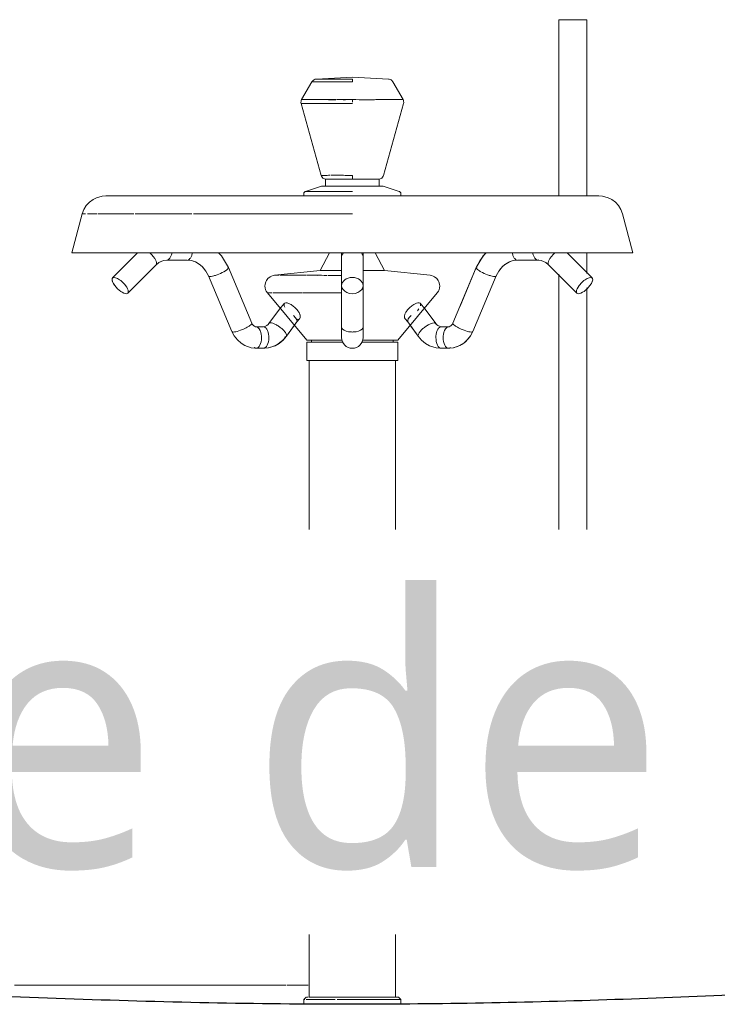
# Model space of a CAD drawing. Header units: millimetres. Extents: x -21851 to 219842, y -3161 to 6433.
# Tile 36 of 81: x 122255 to 122579, y 254 to 710. Entities that reach past the tile are written whole.
import ezdxf

# ---------------------------------------------------------------- set-up
doc = ezdxf.new("R2010")
doc.units = ezdxf.units.MM
for name, color, linetype, lineweight in [('A-AREA-IDEN', 2, 'Continuous', 9), ('A-FLOR', 192, 'Continuous', 13), ('A-GENM', 13, 'Continuous', 13), ('G-IMPT', 8, 'Continuous', 13), ('I-WALL', 2, 'Continuous', 13)]:
    doc.layers.add(name, color=color, linetype=linetype, lineweight=lineweight)
doc.styles.add('Trebuchet MS_1', font='trebuc.ttf', dxfattribs={"height": 125})

msp = doc.modelspace()

# ---------------------------------------------------------------- linework, layer by layer
at = {"layer": 'A-FLOR', "color": 30}
for p, q in [((122144.94, 400), (122389.56, 400)), ((122429.46, 400), (122773.63, 400))]:
    msp.add_line(p, q, dxfattribs=at)
for points in [[(122255.35, 324), (122260.73, 324), (122266.16, 324), (122271.62, 324)], [(122288.52, 324), (122282.8, 324), (122277.15, 324), (122271.56, 324)], [(122288.6, 324), (122293.91, 324), (122299.25, 324), (122304.61, 324)], [(122323.3, 324), (122316.99, 324), (122310.76, 324), (122304.59, 324)], [(122323.4, 324), (122328.47, 324), (122333.56, 324), (122338.66, 324)], [(122360.47, 324.01), (122353.11, 324.01), (122345.83, 324), (122338.64, 324)], [(122360.59, 324), (122364.86, 324), (122369.15, 324.01), (122373.43, 324.01)], [(122389.4, 324.01), (122384.11, 324.01), (122378.86, 324.01), (122373.65, 324.01)], [(122266.7, 262.42), (122262.08, 262.42), (122257.5, 262.42), (122252.96, 262.42)], [(122266.7, 262.42), (122271, 262.42), (122275.34, 262.42), (122279.74, 262.42)], [(122293.49, 262.42), (122288.9, 262.42), (122284.34, 262.42), (122279.82, 262.42)], [(122293.47, 262.42), (122298.29, 262.42), (122303.17, 262.42), (122308.1, 262.42)], [(122321.26, 262.42), (122316.75, 262.42), (122312.26, 262.42), (122307.79, 262.42)], [(122321.23, 262.42), (122326.74, 262.42), (122332.32, 262.42), (122337.96, 262.42)], [(122349.91, 262.42), (122345.94, 262.42), (122341.98, 262.42), (122338.03, 262.42)], [(122349.88, 262.42), (122355.93, 262.42), (122362.05, 262.42), (122368.25, 262.42)], [(122378.89, 262.42), (122375.35, 262.42), (122371.82, 262.42), (122368.29, 262.42)], [(122379.33, 262.42), (122382.56, 262.42), (122385.82, 262.42), (122389.08, 262.42)]]:
    msp.add_open_spline(points, degree=3, dxfattribs=at)
at = {"layer": 'A-FLOR', "color": 20, "lineweight": 25}
for points in [[(122409.5, 253.55), (122387.29, 253.57), (122342.9, 254.01), (122276.47, 255.95), (122210.03, 258.82), (122165.48, 261.14), (122143.16, 262.42)], [(122592.21, 258.14), (122571.85, 257.19), (122531.16, 255.58), (122470.33, 253.93), (122429.77, 253.57), (122409.5, 253.55)]]:
    msp.add_open_spline(points, degree=3, dxfattribs=at)
at = {"layer": 'A-GENM', "color": 30}
for p, q in [((122409.5, 681.23), (122409.5, 682.46)), ((122409.5, 682.1), (122409.5, 682.46)), ((122390.3, 671.13), (122409.5, 671.13)), ((122409.5, 671.77), (122409.5, 672.95)), ((122409.5, 636.09), (122397.08, 636.09)), ((122409.5, 636.09), (122409.5, 637.84)), ((122409.5, 636.09), (122409.5, 636.66)), ((122418.03, 636.09), (122409.5, 636.09)), ((122421.91, 636.09), (122418.28, 636.09)), ((122397.96, 632.9), (122395.24, 632.9)), ((122409.5, 632.9), (122397.96, 632.9)), ((122423.75, 632.9), (122409.5, 632.9)), ((122279.51, 601.92), (122304.33, 601.92)), ((122304.33, 601.92), (122409.5, 601.92)), ((122485.9, 601.92), (122409.5, 601.92)), ((122485.9, 601.92), (122539.49, 601.92)), ((122318.55, 596.36), (122318.54, 596.35)), ((122318.54, 596.35), (122318.55, 596.36)), ((122395.53, 593.71), (122394.62, 593.71)), ((122397.39, 593.71), (122395.53, 593.71)), ((122399.78, 593.71), (122397.39, 593.71)), ((122402.71, 593.71), (122399.78, 593.71)), ((122404.46, 593.71), (122402.71, 593.71)), ((122424.46, 593.71), (122414.5, 593.71)), ((122500.45, 596.36), (122500.45, 596.35)), ((122388.45, 561.46), (122392.47, 561.46)), ((122392.47, 561.46), (122404.58, 561.46)), ((122430.54, 561.46), (122414.19, 561.46)), ((122404.82, 560.5), (122388.47, 560.5)), ((122430.53, 560.5), (122414.18, 560.5)), ((122409.5, 552.05), (122388.47, 552.05)), ((122430.53, 552.05), (122409.5, 552.05)), ((122386.99, 255.77), (122387.52, 255.77)), ((122387.55, 255.77), (122386.99, 255.77)), ((122391.29, 255.77), (122388.09, 255.77)), ((122389.06, 256.85), (122388.18, 256.85)), ((122392.16, 256.85), (122389.49, 256.85)), ((122389.71, 255.77), (122394.73, 255.77)), ((122409.5, 256.85), (122392.16, 256.85)), ((122394.94, 255.77), (122401.61, 255.77)), ((122409.5, 255.77), (122402.54, 255.77)), ((122430.93, 256.85), (122409.5, 256.85)), ((122432.01, 255.77), (122409.5, 255.77)), ((122430.93, 256.85), (122429.93, 256.85))]:
    msp.add_line(p, q, dxfattribs=at)
for start, end in [(180, 270), (180, 270), (270, 360), (270, 0)]:
    msp.add_arc((122409.5, 562.66), 5, start, end, dxfattribs=at)
for centre, major_axis, ratio, start_param, end_param in [((122315, 599.89), (-3.54, 3.53), 0.377486, 4.350464, 4.874063), ((122315, 599.89), (-3.54, 3.53), 0.377486, 4.003055, 4.350464), ((122315, 599.89), (-3.54, 3.53), 0.377486, 3.652758, 4.001399), ((122323.52, 603.56), (0, 5), 0.5, 3.316126, 3.665191), ((122323.52, 603.56), (0, 5), 0.5, 3.665339, 4.013756), ((122323.52, 603.56), (0, 5), 0.5, 4.014257, 4.361771), ((122333.01, 603.56), (0, 5), 0.5, 3.316126, 3.663402), ((122333.01, 603.56), (0, 5), 0.5, 3.665191, 4.014257), ((122333.01, 603.56), (0, 5), 0.5, 4.014682, 4.363323), ((122409.5, 599.89), (5, 0), 0.754972, 2.618151, 3.141593), ((122409.5, 599.89), (5, 0), 0.754972, 0, 0.523599), ((122485.99, 603.56), (0, 5), 0.5, 1.919862, 2.268503), ((122485.99, 603.56), (0, 5), 0.5, 2.268928, 2.617994), ((122485.99, 603.56), (0, 5), 0.5, 2.619783, 2.96706), ((122495.47, 603.56), (0, 5), 0.5, 1.921415, 2.268928), ((122495.47, 603.56), (0, 5), 0.5, 2.26943, 2.617846), ((122495.47, 603.56), (0, 5), 0.5, 2.617994, 3.316126), ((122503.99, 599.89), (3.54, 3.53), 0.377486, 2.281787, 2.630428), ((122503.99, 599.89), (3.54, 3.53), 0.377486, 1.932721, 2.28013), ((122503.99, 599.89), (3.54, 3.53), 0.377486, 1.758201, 1.932721), ((122503.99, 599.89), (3.54, 3.53), 0.377486, 1.409122, 1.758188), ((122315, 599.89), (-3.54, 3.53), 0.377486, 3.303267, 3.652333), ((122347.44, 593.15), (4.61, 1.95), 0.219186, 5.191057, 6.58732), ((122347.44, 593.15), (4.61, 1.95), 0.219186, 0.129602, 0.304135), ((122347.44, 593.15), (4.61, 1.95), 0.219186, 6.238255, 6.285066), ((122471.56, 593.15), (-4.61, 1.95), 0.219186, 5.97905, 7.200781), ((122471.56, 593.15), (-4.61, 1.95), 0.219186, 6.281334, 6.328116), ((122471.56, 593.15), (-4.61, 1.95), 0.219186, 5.97905, 6.153583), ((122471.56, 593.15), (-4.61, 1.95), 0.219186, 0.917666, 1.092128), ((122503.99, 599.89), (3.54, 3.53), 0.377486, 2.630853, 2.979918), ((122301.9, 586.74), (-3.54, 3.53), 0.377486, 4.350464, 7.492057), ((122301.9, 586.74), (-3.54, 3.53), 0.377486, 5.921261, 7.492057), ((122347.44, 593.15), (4.61, 1.95), 0.219186, 3.096662, 3.143397), ((122347.44, 593.15), (4.61, 1.95), 0.219186, 3.445728, 3.794794), ((122347.44, 593.15), (4.61, 1.95), 0.219186, 3.795882, 4.143859), ((122347.44, 593.15), (4.61, 1.95), 0.219186, 4.144769, 4.492485), ((122347.44, 593.15), (4.61, 1.95), 0.219186, 4.492925, 5.191057), ((122409.5, 586.74), (-5, 0), 0.754972, 3.141593, 6.283185), ((122471.56, 593.15), (-4.61, 1.95), 0.219186, 1.092128, 1.79026), ((122471.56, 593.15), (-4.61, 1.95), 0.219186, 1.790701, 2.138417), ((122471.56, 593.15), (-4.61, 1.95), 0.219186, 2.139326, 2.487303), ((122471.56, 593.15), (-4.61, 1.95), 0.219186, 2.488392, 2.837458), ((122471.56, 593.15), (-4.61, 1.95), 0.219186, 3.139788, 3.186523), ((122517.1, 586.74), (3.54, 3.53), 0.377486, 5.074313, 8.215906), ((122517.1, 586.74), (3.54, 3.53), 0.377486, 5.074313, 6.64511), ((122301.9, 586.74), (-3.54, 3.53), 0.377486, 1.208872, 4.350464), ((122409.5, 586.74), (-5, 0), 0.754972, 0, 3.141593), ((122517.1, 586.74), (3.54, 3.53), 0.377486, 1.932721, 5.074313), ((122301.9, 586.74), (-3.54, 3.53), 0.377486, 2.779668, 3.141593), ((122517.1, 586.74), (3.54, 3.53), 0.377486, 3.141593, 3.503517), ((122379.73, 572.86), (-4.04, 2.94), 0.321394, 2.899713, 4.295977), ((122439.26, 572.86), (4.04, 2.94), 0.321394, 1.987208, 3.034406), ((122358.31, 567.41), (4.61, 1.95), 0.219186, 3.969326, 4.667458), ((122358.31, 567.41), (4.61, 1.95), 0.219186, 4.667459, 5.191057), ((122358.31, 567.41), (4.61, 1.95), 0.219186, 5.191057, 5.538695), ((122358.31, 567.41), (4.61, 1.95), 0.219186, 5.540123, 6.238255), ((122364.89, 562.66), (0, 5), 0.5, 5.411022, 6.457718), ((122364.89, 562.66), (0, 5), 0.5, 6.108652, 6.457718), ((122368.28, 562.66), (0, 5), 0.5, 5.761376, 6.108652), ((122368.28, 562.66), (0, 5), 0.5, 5.410521, 5.759587), ((122374.91, 566.23), (-4.04, 2.94), 0.321394, 5.69224, 6.390372), ((122374.91, 566.23), (-4.04, 2.94), 0.321394, 5.343174, 5.691179), ((122374.91, 566.23), (-4.04, 2.94), 0.321394, 4.994544, 5.342196), ((122374.91, 566.23), (-4.04, 2.94), 0.321394, 4.646426, 4.994109), ((122374.91, 566.23), (-4.04, 2.94), 0.321394, 4.295977, 4.645043), ((122374.91, 566.23), (-4.04, 2.94), 0.321394, 2.725181, 4.295977), ((122409.5, 566.23), (5, 0), 0.642788, 2.939452, 3.141593), ((122409.5, 567.41), (5, 0), 0.438371, 3.316126, 4.363323), ((122409.5, 567.41), (5, 0), 0.438371, 5.061455, 6.108652), ((122409.5, 566.23), (-5, 0), 0.642788, 3.141593, 3.343733), ((122444.08, 566.23), (4.04, 2.94), 0.321394, 1.987208, 2.859873), ((122444.08, 566.23), (4.04, 2.94), 0.321394, 1.638143, 1.987208), ((122444.08, 566.23), (4.04, 2.94), 0.321394, 1.289077, 1.63676), ((122444.08, 566.23), (4.04, 2.94), 0.321394, 0.940989, 1.288642), ((122444.08, 566.23), (4.04, 2.94), 0.321394, 6.175999, 7.223196), ((122450.72, 562.66), (0, 5), 0.5, 0.523599, 0.872665), ((122450.72, 562.66), (0, 5), 0.5, 6.108652, 6.804995), ((122454.11, 562.66), (0, 5), 0.5, 6.108652, 7.155348), ((122460.68, 567.41), (-4.61, 1.95), 0.219186, 0.044931, 0.743062), ((122460.68, 567.41), (-4.61, 1.95), 0.219186, 0.74449, 1.092128), ((122460.68, 567.41), (-4.61, 1.95), 0.219186, 1.092128, 1.615726), ((122460.68, 567.41), (-4.61, 1.95), 0.219186, 1.615727, 2.313859), ((122358.31, 567.41), (4.61, 1.95), 0.219186, 3.096662, 3.143466), ((122358.31, 567.41), (4.61, 1.95), 0.219186, 3.096662, 3.143466), ((122358.31, 567.41), (4.61, 1.95), 0.219186, 3.271195, 3.620261), ((122358.31, 567.41), (4.61, 1.95), 0.219186, 3.620261, 3.969281), ((122364.89, 562.66), (0, 5), 0.5, 3.141593, 4.712389), ((122364.89, 562.66), (0, 5), 0.5, 5.063007, 5.410521), ((122364.89, 562.66), (0, 5), 0.5, 4.712389, 5.061455), ((122368.28, 562.66), (0, 5), 0.5, 3.141593, 4.712389), ((122368.28, 562.66), (0, 5), 0.5, 5.061455, 5.410096), ((122368.28, 562.66), (0, 5), 0.5, 4.712389, 5.059798), ((122374.91, 566.23), (-4.04, 2.94), 0.321394, 2.725181, 3.423312), ((122409.5, 567.41), (5, 0), 0.438371, 4.363336, 4.712389), ((122409.5, 567.41), (5, 0), 0.438371, 4.712389, 5.061442), ((122444.08, 566.23), (4.04, 2.94), 0.321394, 3.034406, 3.383472), ((122444.08, 566.23), (4.04, 2.94), 0.321394, 3.034406, 3.383472), ((122450.72, 562.66), (0, 5), 0.5, 1.223387, 1.570796), ((122450.72, 562.66), (0, 5), 0.5, 1.570796, 3.141593), ((122450.72, 562.66), (0, 5), 0.5, 0.87309, 1.22173), ((122454.11, 562.66), (0, 5), 0.5, 1.22173, 1.570796), ((122454.11, 562.66), (0, 5), 0.5, 1.570796, 3.141593), ((122454.11, 562.66), (0, 5), 0.5, 0.872665, 1.220178), ((122460.68, 567.41), (-4.61, 1.95), 0.219186, 2.313905, 2.662925), ((122460.68, 567.41), (-4.61, 1.95), 0.219186, 2.662925, 3.011991), ((122460.68, 567.41), (-4.61, 1.95), 0.219186, 3.13972, 3.186523), ((122460.68, 567.41), (-4.61, 1.95), 0.219186, 3.13972, 3.186523), ((122364.89, 562.66), (0, 5), 0.5, 2.792527, 2.96706), ((122364.89, 562.66), (0, 5), 0.5, 2.792527, 3.141593), ((122368.28, 562.66), (0, 5), 0.5, 2.96706, 3.141593), ((122368.28, 562.66), (0, 5), 0.5, 2.96706, 3.141593), ((122368.28, 562.66), (0, 5), 0.5, 3.141593, 3.490659), ((122450.72, 562.66), (0, 5), 0.5, 2.96706, 3.141593), ((122450.72, 562.66), (0, 5), 0.5, 3.141593, 3.316126), ((122450.72, 562.66), (0, 5), 0.5, 3.141593, 3.316126), ((122454.11, 562.66), (0, 5), 0.5, 2.96706, 3.141593), ((122454.11, 562.66), (0, 5), 0.5, 3.141593, 3.490659), ((122454.11, 562.66), (0, 5), 0.5, 3.141593, 3.490659)]:
    msp.add_ellipse(centre, major_axis=major_axis, ratio=ratio, start_param=start_param, end_param=end_param, dxfattribs=at)
for points, knots in [([(122390.8, 681.26), (122390.8, 681.26), (122390.98, 681.26), (122391.69, 681.25), (122392.38, 681.24), (122392.73, 681.24)], [0.375, 0.375, 0.375, 0.375, 0.4375, 0.5, 0.5532435, 0.5532435, 0.5532435, 0.5532435]), ([(122391.35, 681.25), (122391.15, 681.25), (122390.88, 681.26), (122390.8, 681.26), (122390.8, 681.26)], [0.2475854, 0.2475854, 0.2475854, 0.2475854, 0.3333333, 0.3996253, 0.3996253, 0.3996253, 0.3996253]), ([(122394.53, 682.46), (122394.23, 682.46), (122393.64, 682.46), (122393.01, 682.46), (122392.86, 682.46), (122392.86, 682.46)], [0.4479988, 0.4479988, 0.4479988, 0.4479988, 0.5, 0.5625, 0.625, 0.625, 0.625, 0.625]), ([(122396.65, 681.2), (122397.18, 681.2), (122398.07, 681.19), (122399.03, 681.19), (122399.39, 681.19)], [0.7012063, 0.7012063, 0.7012063, 0.7012063, 0.75, 0.77691653, 0.77691653, 0.77691653, 0.77691653]), ([(122400.41, 682.46), (122400.11, 682.46), (122399.3, 682.46), (122398.57, 682.46), (122398.13, 682.46)], [0.2240058, 0.2240058, 0.2240058, 0.2240058, 0.25, 0.29447646, 0.29447646, 0.29447646, 0.29447646]), ([(122409.5, 681.23), (122408.1, 681.22), (122405.2, 681.2), (122401.74, 681.19), (122399.86, 681.19), (122399.31, 681.19)], [0, 0, 0, 0, 0.25, 0.5, 0.6098625, 0.6098625, 0.6098625, 0.6098625]), ([(122390.3, 671.13), (122389.13, 671.13), (122387.13, 671.13), (122385.93, 671.13), (122385.78, 671.13), (122385.78, 671.13)], [0, 0, 0, 0, 0.1666667, 0.3333333, 0.401849, 0.401849, 0.401849, 0.401849]), ([(122386.01, 672.94), (122386, 672.94), (122386.15, 672.95), (122387.32, 672.94), (122389.31, 672.95), (122390.5, 672.96)], [0.5999218, 0.5999218, 0.5999218, 0.5999218, 0.6666667, 0.8333333, 1, 1, 1, 1]), ([(122390.5, 672.96), (122391.21, 672.96), (122392.8, 672.95), (122395.65, 672.94), (122398.65, 672.94), (122400.76, 672.95), (122401.81, 672.95)], [0, 0, 0, 0, 0.1666667, 0.3333333, 0.5, 0.6502234, 0.6502234, 0.6502234, 0.6502234]), ([(122395.59, 671.13), (122396.48, 671.14), (122398.42, 671.15), (122400.57, 671.15), (122401.76, 671.16)], [0.7541483, 0.7541483, 0.7541483, 0.7541483, 0.8125, 0.875, 0.875, 0.875, 0.875]), ([(122401.83, 672.91), (122400.66, 672.91), (122398.51, 672.92), (122396.57, 672.94), (122395.67, 672.94)], [0.125, 0.125, 0.125, 0.125, 0.1875, 0.2469741, 0.2469741, 0.2469741, 0.2469741]), ([(122409.5, 672.95), (122411.63, 672.92), (122414.05, 672.91), (122416.39, 672.91), (122416.63, 672.91)], [0, 0, 0, 0, 0.125, 0.1392172, 0.1392172, 0.1392172, 0.1392172]), ([(122419.14, 672.92), (122418.5, 672.91), (122417.47, 672.91), (122416.39, 672.91), (122416, 672.91)], [0.83863796, 0.83863796, 0.83863796, 0.83863796, 0.875, 0.89535987, 0.89535987, 0.89535987, 0.89535987]), ([(122417.24, 672.91), (122417.83, 672.91), (122419.44, 672.92), (122421.89, 672.94), (122424.4, 672.95), (122426.77, 672.96), (122428.81, 672.96), (122431.07, 672.95), (122432.83, 672.94), (122433.09, 672.94), (122432.92, 672.95)], [0.1513485, 0.1513485, 0.1513485, 0.1513485, 0.1875, 0.25, 0.3125, 0.375, 0.4375, 0.5, 0.625, 0.75, 0.75, 0.75, 0.75]), ([(122424.92, 672.95), (122424.45, 672.95), (122423.73, 672.95), (122422.98, 672.94), (122422.73, 672.94)], [0.71653313, 0.71653313, 0.71653313, 0.71653313, 0.75, 0.76582268, 0.76582268, 0.76582268, 0.76582268]), ([(122429.35, 672.96), (122429.05, 672.96), (122428.49, 672.96), (122427.89, 672.96), (122427.62, 672.96)], [0.59497317, 0.59497317, 0.59497317, 0.59497317, 0.625, 0.6471428, 0.6471428, 0.6471428, 0.6471428]), ([(122395.05, 637.83), (122395.05, 637.83), (122395.15, 637.83), (122395.89, 637.83), (122397.1, 637.84), (122397.81, 637.84)], [0.6004528, 0.6004528, 0.6004528, 0.6004528, 0.6666667, 0.8333333, 1, 1, 1, 1]), ([(122396.55, 637.83), (122396.27, 637.83), (122395.74, 637.83), (122395.19, 637.83), (122395.05, 637.83), (122395.05, 637.83)], [0.4466012, 0.4466012, 0.4466012, 0.4466012, 0.5, 0.5625, 0.625, 0.625, 0.625, 0.625]), ([(122401.69, 637.86), (122401.41, 637.86), (122400.7, 637.85), (122400.04, 637.85), (122399.65, 637.85)], [0.22311987, 0.22311987, 0.22311987, 0.22311987, 0.25, 0.29593071, 0.29593071, 0.29593071, 0.29593071]), ([(122401.63, 637.85), (122402.05, 637.85), (122403.5, 637.85), (122406.18, 637.85), (122408.41, 637.84), (122409.5, 637.84)], [0.3895498, 0.3895498, 0.3895498, 0.3895498, 0.5, 0.75, 1, 1, 1, 1]), ([(122387.88, 630.41), (122387.86, 630.41), (122387.84, 630.41), (122387.82, 630.41), (122387.83, 630.41), (122387.9, 630.41), (122388.1, 630.41), (122388.55, 630.41), (122389.54, 630.41), (122390.84, 630.41), (122391.97, 630.42)], [0.5, 0.5, 0.5, 0.5, 0.53125, 0.5625, 0.625, 0.6875, 0.75, 0.8125, 0.875, 1, 1, 1, 1]), ([(122391.13, 630.41), (122390.78, 630.41), (122389.87, 630.41), (122389.27, 630.41), (122388.99, 630.41)], [0.43504614, 0.43504614, 0.43504614, 0.43504614, 0.45833333, 0.5, 0.5, 0.5, 0.5]), ([(122389.33, 630.41), (122389.53, 630.41), (122389.98, 630.41), (122390.54, 630.41), (122390.83, 630.41)], [0.84911754, 0.84911754, 0.84911754, 0.84911754, 0.875, 0.89828719, 0.89828719, 0.89828719, 0.89828719]), ([(122391.06, 630.41), (122390.85, 630.41), (122390.27, 630.41), (122389.8, 630.41), (122389.54, 630.41)], [0.16177812, 0.16177812, 0.16177812, 0.16177812, 0.1875, 0.23774358, 0.23774358, 0.23774358, 0.23774358]), ([(122391.97, 630.42), (122393.06, 630.41), (122394.92, 630.41), (122397.38, 630.41), (122399.17, 630.41), (122400.62, 630.4), (122401.34, 630.4), (122401.68, 630.4)], [0, 0, 0, 0, 0.1666667, 0.25, 0.3333333, 0.4166667, 0.5, 0.5, 0.5, 0.5]), ([(122398.6, 630.41), (122398.52, 630.41), (122398.19, 630.41), (122397.56, 630.41), (122396.56, 630.41), (122395.7, 630.41), (122395.2, 630.42)], [0.28457778, 0.28457778, 0.28457778, 0.28457778, 0.29166667, 0.3125, 0.33333333, 0.36043152, 0.36043152, 0.36043152, 0.36043152]), ([(122402.47, 630.39), (122402.54, 630.39), (122402.96, 630.39), (122403.8, 630.39), (122405.19, 630.39), (122407.04, 630.4), (122408.51, 630.41), (122409.5, 630.41)], [0.565731, 0.565731, 0.565731, 0.565731, 0.5833333, 0.6666667, 0.75, 0.8333333, 1, 1, 1, 1]), ([(122308.52, 628.32), (122306.58, 628.32), (122300.35, 628.32), (122294.42, 628.32), (122296.15, 628.32), (122302.73, 628.32), (122307.45, 628.32), (122308.71, 628.32)], [0.293397, 0.293397, 0.293397, 0.293397, 0.3636364, 0.5454545, 0.7272727, 0.8636364, 0.9087183, 0.9087183, 0.9087183, 0.9087183]), ([(122409.5, 628.32), (122402.9, 628.32), (122390.02, 628.32), (122372.3, 628.32), (122356.1, 628.32), (122336.66, 628.32), (122320.59, 628.32), (122308.35, 628.32), (122302.48, 628.32), (122299.01, 628.32), (122297.07, 628.32), (122295.84, 628.32), (122295.42, 628.32), (122295.84, 628.32), (122296.66, 628.32), (122297.19, 628.32)], [0, 0, 0, 0, 0.0625, 0.125, 0.1875, 0.25, 0.375, 0.4375, 0.5, 0.53125, 0.5625, 0.59375, 0.625, 0.65625, 0.6875, 0.6875, 0.6875, 0.6875]), ([(122297.76, 628.32), (122298.16, 628.32), (122298.94, 628.32), (122299.87, 628.32), (122300.29, 628.32)], [0.69789679, 0.69789679, 0.69789679, 0.69789679, 0.71875, 0.73378658, 0.73378658, 0.73378658, 0.73378658]), ([(122373.43, 628.32), (122373.72, 628.32), (122376.88, 628.32), (122380.09, 628.32), (122383.04, 628.32)], [0.65823419, 0.65823419, 0.65823419, 0.65823419, 0.66666667, 0.7514353, 0.7514353, 0.7514353, 0.7514353]), ([(122390.26, 628.32), (122390.73, 628.32), (122397.09, 628.32), (122403.55, 628.32), (122409.5, 628.32)], [0.8201357, 0.8201357, 0.8201357, 0.8201357, 0.8333333, 1, 1, 1, 1]), ([(122285.87, 619.98), (122285.22, 619.98), (122284.53, 619.98), (122284.34, 619.98), (122284.34, 619.98)], [0.30067968, 0.30067968, 0.30067968, 0.30067968, 0.36363636, 0.40000062, 0.40000062, 0.40000062, 0.40000062]), ([(122360.23, 619.98), (122363.06, 619.98), (122366.26, 619.98), (122369.53, 619.98), (122369.84, 619.98)], [0.84520766, 0.84520766, 0.84520766, 0.84520766, 0.875, 0.8780842, 0.8780842, 0.8780842, 0.8780842]), ([(122380.71, 619.97), (122377.38, 619.97), (122373.75, 619.97), (122370.18, 619.98), (122369.86, 619.98)], [0.24618139, 0.24618139, 0.24618139, 0.24618139, 0.33333333, 0.34197391, 0.34197391, 0.34197391, 0.34197391]), ([(122380.6, 619.97), (122383.16, 619.97), (122386.01, 619.97), (122388.92, 619.97), (122389.18, 619.97)], [0.91312784, 0.91312784, 0.91312784, 0.91312784, 0.9375, 0.93988316, 0.93988316, 0.93988316, 0.93988316]), ([(122409.5, 619.98), (122402.97, 619.97), (122396.15, 619.97), (122389.43, 619.97), (122389.19, 619.97)], [0, 0, 0, 0, 0.1666667, 0.1728356, 0.1728356, 0.1728356, 0.1728356]), ([(122373.49, 591.5), (122373.48, 591.5), (122373.63, 591.5), (122374.11, 591.5), (122374.48, 591.5)], [0.5999848, 0.5999848, 0.5999848, 0.5999848, 0.6666667, 0.75, 0.75, 0.75, 0.75]), ([(122388.11, 591.5), (122385.23, 591.5), (122381.63, 591.5), (122378.86, 591.5), (122378.14, 591.5)], [0.25, 0.25, 0.25, 0.25, 0.375, 0.4257157, 0.4257157, 0.4257157, 0.4257157]), ([(122397.78, 591.49), (122395.99, 591.49), (122392.98, 591.49), (122390.24, 591.5), (122389.1, 591.5)], [0.125, 0.125, 0.125, 0.125, 0.1875, 0.2358674, 0.2358674, 0.2358674, 0.2358674]), ([(122371.26, 583.32), (122370.86, 583.32), (122370.33, 583.32), (122370.17, 583.32), (122370.18, 583.32)], [0.25, 0.25, 0.25, 0.25, 0.3333333, 0.400023, 0.400023, 0.400023, 0.400023]), ([(122404.46, 583.34), (122402.04, 583.35), (122399.41, 583.35), (122396.89, 583.35), (122396.67, 583.35)], [0.1368348, 0.1368348, 0.1368348, 0.1368348, 0.3333333, 0.3516301, 0.3516301, 0.3516301, 0.3516301]), ([(122378.75, 578.74), (122378.39, 578.74), (122377.98, 578.56), (122377.84, 577.99), (122377.93, 577.42), (122378.11, 576.96), (122378.23, 576.71)], [0, 0, 0, 0, 0.2857143, 0.4285714, 0.5714286, 0.7142857, 0.7142857, 0.7142857, 0.7142857]), ([(122381.52, 577.64), (122381.26, 577.82), (122380.73, 578.13), (122379.72, 578.6), (122379.09, 578.74), (122378.75, 578.74)], [0, 0, 0, 0, 0.25, 0.5, 1, 1, 1, 1]), ([(122434.76, 575.09), (122434.97, 575.38), (122435.43, 575.93), (122436.52, 576.99), (122437.87, 577.96), (122439.28, 578.61), (122439.96, 578.74), (122440.24, 578.74)], [0, 0, 0, 0, 0.142857, 0.285714, 0.571429, 0.785714, 1, 1, 1, 1]), ([(122383.51, 571.24), (122383.68, 571.17), (122383.99, 571.08), (122384.54, 571.04), (122385.09, 571.26), (122385.3, 571.71), (122385.35, 571.99)], [0.5714286, 0.5714286, 0.5714286, 0.5714286, 0.6428571, 0.7142857, 0.8571429, 1, 1, 1, 1]), ([(122385.35, 571.99), (122385.37, 572.11), (122385.39, 572.39), (122385.3, 573.03), (122384.99, 573.93), (122384.51, 574.72), (122384.24, 575.09)], [0, 0, 0, 0, 0.166667, 0.333333, 0.666667, 1, 1, 1, 1]), ([(122385.02, 573.76), (122385.11, 573.54), (122385.22, 573.24), (122385.3, 572.95), (122385.31, 572.86)], [0.11111111, 0.11111111, 0.11111111, 0.11111111, 0.16666667, 0.19219412, 0.19219412, 0.19219412, 0.19219412]), ([(122385.38, 572.29), (122385.37, 572.2), (122385.36, 571.96), (122385.3, 571.76), (122385.24, 571.63)], [0.25, 0.25, 0.25, 0.25, 0.27777778, 0.33333333, 0.33333333, 0.33333333, 0.33333333]), ([(122434.76, 575.09), (122434.44, 574.66), (122434.03, 573.97), (122433.73, 573.12), (122433.63, 572.64), (122433.61, 572.29), (122433.64, 571.96), (122433.73, 571.62), (122433.88, 571.4), (122433.97, 571.32)], [0, 0, 0, 0, 0.1111111, 0.1666667, 0.2222222, 0.25, 0.2777778, 0.3333333, 0.3888889, 0.3888889, 0.3888889, 0.3888889])]:
    msp.add_open_spline(points, degree=3, knots=knots, dxfattribs=at)
for points in [[(122394.35, 681.22), (122393.45, 681.23), (122392.67, 681.24), (122392.07, 681.24)], [(122392.95, 682.46), (122393.1, 682.46), (122393.8, 682.46), (122395.18, 682.46), (122395.97, 682.46)], [(122396.47, 681.2), (122395.68, 681.21), (122394.97, 681.21), (122394.35, 681.22)], [(122395.97, 682.46), (122396.71, 682.46), (122398.46, 682.46), (122401.84, 682.46), (122405.66, 682.46), (122408.25, 682.46), (122409.5, 682.46)], [(122386.1, 671.13), (122386.32, 671.13), (122386.65, 671.13), (122387.05, 671.13)], [(122387.27, 672.95), (122386.87, 672.94), (122386.54, 672.94), (122386.33, 672.94)], [(122390.41, 671.12), (122391.82, 671.12), (122393.51, 671.13), (122395.4, 671.13)], [(122395.54, 672.95), (122393.66, 672.96), (122392, 672.96), (122390.6, 672.96)], [(122402.15, 672.95), (122403.32, 672.95), (122405.76, 672.95), (122408.26, 672.95), (122409.5, 672.95)], [(122409.5, 672.95), (122408.03, 672.93), (122406.6, 672.92), (122405.22, 672.91)], [(122406.29, 671.15), (122407.33, 671.14), (122408.41, 671.14), (122409.5, 671.13)], [(122431.72, 672.95), (122431.56, 672.95), (122431.37, 672.95), (122431.18, 672.95)], [(122397.81, 637.84), (122398.22, 637.85), (122398.69, 637.85), (122399.2, 637.85)], [(122402.41, 630.39), (122402.04, 630.39), (122401.7, 630.39), (122401.37, 630.39)], [(122302.46, 628.32), (122303.63, 628.32), (122304.92, 628.32), (122306.34, 628.32)], [(122308.74, 628.32), (122311.28, 628.32), (122314.15, 628.32), (122317.32, 628.32)], [(122328.93, 628.32), (122329.79, 628.32), (122330.66, 628.32), (122331.54, 628.32)], [(122342.53, 628.32), (122344.14, 628.32), (122345.79, 628.32), (122347.47, 628.32)], [(122357.08, 628.32), (122359.49, 628.32), (122361.95, 628.32), (122364.44, 628.32)], [(122289.65, 619.98), (122288.54, 619.98), (122287.61, 619.98), (122286.84, 619.98)], [(122289.68, 619.98), (122290.13, 619.98), (122290.6, 619.98), (122291.1, 619.98)], [(122298.81, 619.98), (122296.03, 619.98), (122293.62, 619.98), (122291.62, 619.98)], [(122308.24, 619.98), (122304.76, 619.98), (122301.59, 619.98), (122298.81, 619.98)], [(122308.83, 619.98), (122312.54, 619.98), (122316.61, 619.98), (122321, 619.98)], [(122321, 619.98), (122325.39, 619.98), (122330.11, 619.98), (122335.14, 619.98)], [(122341.28, 619.98), (122339.47, 619.98), (122337.68, 619.98), (122335.93, 619.98)], [(122341.24, 619.98), (122344.67, 619.98), (122348.23, 619.98), (122351.91, 619.98)], [(122360.3, 619.98), (122357.46, 619.98), (122354.66, 619.98), (122351.92, 619.98)], [(122408.58, 619.98), (122408.88, 619.98), (122409.19, 619.98), (122409.5, 619.98)], [(122375.43, 591.5), (122375.02, 591.5), (122374.66, 591.5), (122374.37, 591.5)], [(122375.89, 591.5), (122377.03, 591.5), (122378.56, 591.5), (122380.37, 591.5)], [(122388.34, 591.5), (122389.87, 591.5), (122391.46, 591.5), (122393.13, 591.49)], [(122398.33, 591.49), (122400.32, 591.49), (122402.38, 591.49), (122404.46, 591.49)], [(122371.14, 583.32), (122371.46, 583.32), (122371.85, 583.32), (122372.29, 583.32)], [(122377.68, 583.31), (122375.71, 583.31), (122374.04, 583.31), (122372.8, 583.31)], [(122377.86, 583.31), (122380.2, 583.31), (122382.99, 583.3), (122386.14, 583.31)], [(122391.63, 583.33), (122389.81, 583.32), (122388.06, 583.31), (122386.39, 583.31)], [(122388.97, 583.32), (122391.35, 583.33), (122393.93, 583.34), (122396.72, 583.35)], [(122403.37, 583.34), (122403.68, 583.34), (122403.99, 583.34), (122404.3, 583.34)], [(122384.24, 575.09), (122384.06, 575.33), (122383.67, 575.81), (122383, 576.49), (122382.27, 577.12), (122381.77, 577.48), (122381.52, 577.64)], [(122435.34, 575.8), (122435.55, 576.04), (122435.77, 576.26), (122436.01, 576.48)], [(122439.76, 575.09), (122439.97, 575.37), (122440.16, 575.65), (122440.33, 575.92)], [(122439.76, 575.09), (122439.97, 575.38), (122440.16, 575.65), (122440.33, 575.92)], [(122441.03, 577.4), (122441.09, 577.61), (122441.15, 577.99), (122441.05, 578.42), (122440.75, 578.68), (122440.42, 578.74), (122440.24, 578.74)]]:
    msp.add_open_spline(points, degree=3, dxfattribs=at)
at = {"layer": 'G-IMPT', "color": 30}
for p, q in [((122390.8, 681.26), (122386, 672.94)), ((122409.5, 683.34), (122392.86, 682.46)), ((122426.2, 682.46), (122409.5, 683.34)), ((122428.21, 681.23), (122432.99, 672.94)), ((122385.77, 671.13), (122395.05, 637.83)), ((122423.95, 637.84), (122433.22, 671.13)), ((122397.08, 636.09), (122397.08, 632.9)), ((122421.91, 632.9), (122421.91, 636.09)), ((122395.24, 632.9), (122387.82, 630.41)), ((122431.17, 630.41), (122423.75, 632.9)), ((122386.99, 629.26), (122386.99, 628.23)), ((122432, 628.24), (122432, 629.26)), ((122284.34, 619.98), (122279.51, 601.92)), ((122539.49, 601.92), (122534.65, 619.98)), ((122309.97, 601.92), (122298.36, 590.27)), ((122309.97, 601.92), (122298.36, 590.27)), ((122320.47, 597.7), (122321.94, 598.36)), ((122323.52, 598.56), (122333.01, 598.56)), ((122323.52, 598.56), (122333.01, 598.56)), ((122398.9, 601.92), (122394.54, 593.71)), ((122404.5, 599.89), (122404.5, 586.74)), ((122414.5, 586.74), (122414.5, 599.89)), ((122424.46, 593.71), (122420.09, 601.92)), ((122485.99, 598.56), (122495.47, 598.56)), ((122485.99, 598.56), (122495.47, 598.56)), ((122520.64, 590.27), (122509.02, 601.92)), ((122520.64, 590.27), (122509.02, 601.92)), ((122305.44, 583.21), (122318.55, 596.36)), ((122305.44, 583.21), (122318.55, 596.36)), ((122318.54, 596.35), (122319.34, 597.01)), ((122362.92, 569.35), (122352.04, 595.1)), ((122362.92, 569.35), (122352.04, 595.1)), ((122394.54, 593.71), (122373.48, 591.5)), ((122445.51, 591.5), (122424.46, 593.71)), ((122466.95, 595.1), (122456.08, 569.35)), ((122466.95, 595.1), (122459.41, 577.24)), ((122481.98, 597.6), (122480.75, 596.89)), ((122500.46, 596.35), (122499.14, 597.42)), ((122500.45, 596.36), (122513.56, 583.21)), ((122500.45, 596.36), (122513.56, 583.21)), ((122342.83, 591.2), (122353.7, 565.46)), ((122342.83, 591.2), (122353.7, 565.46)), ((122465.29, 565.46), (122476.16, 591.2)), ((122465.29, 565.46), (122476.16, 591.2)), ((122404.5, 586.74), (122404.5, 567.41)), ((122414.5, 567.41), (122414.5, 586.74)), ((122370.17, 583.32), (122388.45, 561.46)), ((122448.83, 583.32), (122430.54, 561.46)), ((122375.69, 575.8), (122370.87, 569.17)), ((122375.69, 575.8), (122370.87, 569.17)), ((122375.69, 575.8), (122378.09, 578.53)), ((122375.78, 575.91), (122375.69, 575.8)), ((122440.91, 578.53), (122443.31, 575.8)), ((122443.31, 575.8), (122443.21, 575.91)), ((122448.13, 569.17), (122443.31, 575.8)), ((122448.13, 569.17), (122443.31, 575.8)), ((122385.01, 571.31), (122383.77, 569.92)), ((122404.5, 572.86), (122404.5, 566.23)), ((122414.5, 573.46), (122414.5, 572.86)), ((122414.5, 566.23), (122414.5, 572.86)), ((122433.98, 571.31), (122435.23, 569.92)), ((122368.28, 567.66), (122364.89, 567.66)), ((122368.28, 567.66), (122364.89, 567.66)), ((122370.45, 568.68), (122370.87, 569.18)), ((122378.96, 563.29), (122383.77, 569.92)), ((122378.96, 563.29), (122382.69, 568.43)), ((122435.22, 569.92), (122440.04, 563.29)), ((122436.19, 568.59), (122440.04, 563.29)), ((122454.11, 567.66), (122450.72, 567.66)), ((122454.11, 567.66), (122450.72, 567.66)), ((122454.4, 567.69), (122454.11, 567.66)), ((122390.6, 561.46), (122390.6, 560.5)), ((122404.5, 563.08), (122404.5, 562.77)), ((122414.5, 562.77), (122414.5, 563.08)), ((122428.4, 560.5), (122428.4, 561.46)), ((122364.89, 557.66), (122368.28, 557.66)), ((122364.89, 557.66), (122368.28, 557.66)), ((122388.47, 560.5), (122388.47, 552.05)), ((122430.53, 552.05), (122430.53, 560.5)), ((122450.72, 557.66), (122454.11, 557.66)), ((122450.72, 557.66), (122454.11, 557.66)), ((122389.54, 552.05), (122389.54, 256.85)), ((122429.45, 256.85), (122429.45, 552.05)), ((122388.07, 256.85), (122386.99, 255.77)), ((122386.99, 255.77), (122386.99, 253.78)), ((122432.01, 255.77), (122430.93, 256.85)), ((122432.01, 253.76), (122432.01, 255.77))]:
    msp.add_line(p, q, dxfattribs=at)
at = {"layer": 'G-IMPT', "color": 30, "flags": 128}
for points in [[(122392.86, 682.46), (122392.26, 682.37), (122391.79, 682.19), (122391.46, 681.98), (122391.02, 681.57), (122390.8, 681.26)], [(122428.21, 681.23), (122427.81, 681.75), (122427.43, 682.06), (122427.11, 682.24), (122426.6, 682.41), (122426.2, 682.46)], [(122386, 672.95), (122385.85, 672.63), (122385.72, 672.14), (122385.69, 671.77)], [(122385.77, 671.13), (122385.7, 671.5), (122385.69, 671.77)], [(122432.99, 672.95), (122433.14, 672.63), (122433.28, 672.14), (122433.31, 671.77)], [(122433.22, 671.13), (122433.29, 671.5), (122433.31, 671.77)], [(122395.05, 637.83), (122395.17, 637.5), (122395.51, 636.95), (122395.87, 636.6), (122396.17, 636.4), (122396.67, 636.18), (122397.08, 636.09)], [(122423.95, 637.84), (122423.83, 637.51), (122423.49, 636.96), (122423.13, 636.61), (122422.83, 636.4), (122422.32, 636.18), (122421.91, 636.09)], [(122387.82, 630.41), (122387.65, 630.34), (122387.5, 630.25), (122387.27, 630.03), (122387.14, 629.84), (122387.07, 629.68), (122387, 629.44), (122386.99, 629.26)], [(122431.17, 630.41), (122431.35, 630.34), (122431.5, 630.25), (122431.73, 630.03), (122431.86, 629.84), (122431.93, 629.68), (122431.99, 629.44), (122432, 629.26)], [(122284.34, 619.98), (122285.09, 621.97), (122286.19, 623.79), (122287.62, 625.37), (122289.32, 626.65), (122290.97, 627.49), (122293.57, 628.2), (122295.56, 628.32)], [(122409.5, 628.32), (122407.9, 628.32), (122406.31, 628.32), (122404.71, 628.32), (122403.12, 628.32), (122401.53, 628.32), (122399.94, 628.32), (122398.35, 628.32), (122396.76, 628.32), (122395.18, 628.32), (122393.6, 628.32), (122392.02, 628.32), (122390.44, 628.32), (122388.87, 628.32), (122387.3, 628.32), (122385.74, 628.32), (122384.18, 628.32), (122382.63, 628.32), (122381.08, 628.32), (122379.54, 628.32), (122378, 628.32), (122376.47, 628.32), (122374.95, 628.32), (122373.43, 628.32), (122371.92, 628.32), (122370.42, 628.32), (122368.92, 628.32), (122367.44, 628.32), (122365.96, 628.32), (122364.49, 628.32), (122363.02, 628.32), (122361.57, 628.32), (122360.13, 628.32), (122358.69, 628.32), (122357.27, 628.32), (122355.86, 628.32), (122354.45, 628.32), (122353.06, 628.32), (122351.68, 628.32), (122350.31, 628.32), (122348.95, 628.32), (122347.6, 628.32), (122346.27, 628.32), (122344.94, 628.32), (122343.63, 628.32), (122342.34, 628.32), (122341.05, 628.32), (122339.78, 628.32), (122338.52, 628.32), (122337.28, 628.32), (122336.05, 628.32), (122334.84, 628.32), (122333.64, 628.32), (122332.45, 628.32), (122331.28, 628.32), (122330.12, 628.32), (122328.98, 628.32), (122327.86, 628.32), (122326.75, 628.32), (122325.66, 628.32), (122324.58, 628.32), (122323.52, 628.32), (122322.48, 628.32), (122321.46, 628.32), (122320.45, 628.32), (122319.46, 628.32), (122318.48, 628.32), (122317.53, 628.32), (122316.59, 628.32), (122315.67, 628.32), (122314.77, 628.32), (122313.88, 628.32), (122313.02, 628.32), (122312.17, 628.32), (122311.35, 628.32), (122310.54, 628.32), (122309.75, 628.32), (122308.98, 628.32), (122308.23, 628.32), (122307.5, 628.32), (122306.79, 628.32), (122306.11, 628.32), (122305.44, 628.32), (122304.79, 628.32), (122304.16, 628.32), (122303.55, 628.32), (122302.96, 628.32), (122302.4, 628.32), (122301.85, 628.32), (122301.32, 628.32), (122300.82, 628.32), (122300.34, 628.32), (122299.88, 628.32), (122299.44, 628.32), (122299.02, 628.32), (122298.62, 628.32), (122298.24, 628.32), (122297.89, 628.32), (122297.56, 628.32), (122297.25, 628.32), (122296.96, 628.32), (122296.69, 628.32), (122296.45, 628.32), (122296.23, 628.32), (122296.03, 628.32), (122295.85, 628.32), (122295.69, 628.32), (122295.56, 628.32), (122295.45, 628.32), (122295.36, 628.32), (122295.29, 628.32), (122295.24, 628.32), (122295.22, 628.32)], [(122295.22, 628.32), (122295.24, 628.32), (122295.29, 628.32), (122295.35, 628.32), (122295.44, 628.32), (122295.55, 628.32), (122295.69, 628.32), (122295.84, 628.32), (122296.02, 628.32), (122296.22, 628.32), (122296.44, 628.32), (122296.68, 628.32), (122296.95, 628.32), (122297.24, 628.32), (122297.54, 628.32), (122297.88, 628.32), (122298.23, 628.32), (122298.6, 628.32), (122299, 628.32), (122299.42, 628.32), (122299.86, 628.32), (122300.32, 628.32), (122300.8, 628.32), (122301.3, 628.32), (122301.83, 628.32), (122302.37, 628.32), (122302.94, 628.32), (122303.52, 628.32), (122304.13, 628.32), (122304.76, 628.32), (122305.41, 628.32), (122306.08, 628.32), (122306.76, 628.32), (122307.47, 628.32), (122308.2, 628.32), (122308.95, 628.32), (122309.72, 628.32), (122310.51, 628.32), (122311.31, 628.32), (122312.14, 628.32), (122312.98, 628.32), (122313.85, 628.32), (122314.73, 628.32), (122315.63, 628.32), (122316.55, 628.32), (122317.49, 628.32), (122318.44, 628.32), (122319.41, 628.32), (122320.4, 628.32), (122321.41, 628.32), (122322.44, 628.32), (122323.48, 628.32), (122324.54, 628.32), (122325.61, 628.32), (122326.7, 628.32), (122327.81, 628.32), (122328.94, 628.32), (122330.07, 628.32), (122331.23, 628.32), (122332.4, 628.32), (122333.58, 628.32), (122334.78, 628.32), (122336, 628.32), (122337.23, 628.32), (122338.47, 628.32), (122339.73, 628.32), (122341, 628.32), (122342.28, 628.32), (122343.58, 628.32), (122344.89, 628.32), (122346.21, 628.32), (122347.54, 628.32), (122348.89, 628.32), (122350.25, 628.32), (122351.62, 628.32), (122353, 628.32), (122354.39, 628.32), (122355.79, 628.32), (122357.21, 628.32), (122358.63, 628.32), (122360.07, 628.32), (122361.51, 628.32), (122362.96, 628.32), (122364.42, 628.32), (122365.89, 628.32), (122367.37, 628.32), (122368.86, 628.32), (122370.35, 628.32), (122371.86, 628.32), (122373.37, 628.32), (122374.88, 628.32), (122376.41, 628.32), (122377.94, 628.32), (122379.47, 628.32), (122381.02, 628.32), (122382.56, 628.32), (122384.12, 628.32), (122385.67, 628.32), (122387.24, 628.32)], [(122523.77, 628.32), (122523.75, 628.32), (122523.71, 628.32), (122523.64, 628.32), (122523.55, 628.32), (122523.44, 628.32), (122523.31, 628.32), (122523.15, 628.32), (122522.98, 628.32), (122522.78, 628.32), (122522.56, 628.32), (122522.31, 628.32), (122522.05, 628.32), (122521.76, 628.32), (122521.45, 628.32), (122521.12, 628.32), (122520.77, 628.32), (122520.39, 628.32), (122519.99, 628.32), (122519.58, 628.32), (122519.14, 628.32), (122518.68, 628.32), (122518.2, 628.32), (122517.69, 628.32), (122517.17, 628.32), (122516.62, 628.32), (122516.06, 628.32), (122515.47, 628.32), (122514.86, 628.32), (122514.24, 628.32), (122513.59, 628.32), (122512.92, 628.32), (122512.23, 628.32), (122511.52, 628.32), (122510.79, 628.32), (122510.04, 628.32), (122509.28, 628.32), (122508.49, 628.32), (122507.68, 628.32), (122506.86, 628.32), (122506.01, 628.32), (122505.15, 628.32), (122504.27, 628.32), (122503.36, 628.32), (122502.45, 628.32), (122501.51, 628.32), (122500.55, 628.32), (122499.58, 628.32), (122498.59, 628.32), (122497.58, 628.32), (122496.56, 628.32), (122495.52, 628.32), (122494.46, 628.32), (122493.38, 628.32), (122492.29, 628.32), (122491.18, 628.32), (122490.06, 628.32), (122488.92, 628.32), (122487.76, 628.32), (122486.59, 628.32), (122485.41, 628.32), (122484.21, 628.32), (122483, 628.32), (122481.77, 628.32), (122480.52, 628.32), (122479.27, 628.32), (122478, 628.32), (122476.71, 628.32), (122475.42, 628.32), (122474.11, 628.32), (122472.79, 628.32), (122471.45, 628.32), (122470.1, 628.32), (122468.75, 628.32), (122467.38, 628.32), (122465.99, 628.32), (122464.6, 628.32), (122463.2, 628.32), (122461.79, 628.32), (122460.36, 628.32), (122458.93, 628.32), (122457.49, 628.32), (122456.03, 628.32), (122454.57, 628.32), (122453.1, 628.32), (122451.62, 628.32), (122450.14, 628.32), (122448.64, 628.32), (122447.14, 628.32), (122445.63, 628.32), (122444.11, 628.32), (122442.59, 628.32), (122441.06, 628.32), (122439.52, 628.32), (122437.98, 628.32), (122436.43, 628.32), (122434.88, 628.32), (122433.32, 628.32), (122431.76, 628.32), (122430.19, 628.32), (122428.62, 628.32), (122427.05, 628.32), (122425.47, 628.32), (122423.89, 628.32), (122422.3, 628.32), (122420.72, 628.32), (122419.13, 628.32), (122417.54, 628.32), (122415.94, 628.32), (122414.35, 628.32), (122412.76, 628.32), (122411.16, 628.32), (122409.5, 628.32)], [(122431.69, 628.32), (122433.25, 628.32), (122434.81, 628.32), (122436.36, 628.32), (122437.91, 628.32), (122439.45, 628.32), (122440.99, 628.32), (122442.52, 628.32), (122444.05, 628.32), (122445.56, 628.32), (122447.07, 628.32), (122448.58, 628.32), (122450.07, 628.32), (122451.56, 628.32), (122453.04, 628.32), (122454.51, 628.32), (122455.97, 628.32), (122457.42, 628.32), (122458.87, 628.32), (122460.3, 628.32), (122461.72, 628.32), (122463.14, 628.32), (122464.54, 628.32), (122465.93, 628.32), (122467.32, 628.32), (122468.69, 628.32), (122470.05, 628.32), (122471.39, 628.32), (122472.73, 628.32), (122474.05, 628.32), (122475.36, 628.32), (122476.66, 628.32), (122477.94, 628.32), (122479.21, 628.32), (122480.47, 628.32), (122481.71, 628.32), (122482.94, 628.32), (122484.16, 628.32), (122485.36, 628.32), (122486.54, 628.32), (122487.71, 628.32), (122488.87, 628.32), (122490.01, 628.32), (122491.13, 628.32), (122492.24, 628.32), (122493.33, 628.32), (122494.41, 628.32), (122495.47, 628.32), (122496.51, 628.32), (122497.54, 628.32), (122498.55, 628.32), (122499.54, 628.32), (122500.51, 628.32), (122501.47, 628.32), (122502.41, 628.32), (122503.32, 628.32), (122504.23, 628.32), (122505.11, 628.32), (122505.97, 628.32), (122506.82, 628.32), (122507.65, 628.32), (122508.45, 628.32), (122509.24, 628.32), (122510.01, 628.32), (122510.76, 628.32), (122511.49, 628.32), (122512.2, 628.32), (122512.89, 628.32), (122513.56, 628.32), (122514.21, 628.32), (122514.84, 628.32), (122515.44, 628.32), (122516.03, 628.32), (122516.6, 628.32), (122517.15, 628.32), (122517.67, 628.32), (122518.17, 628.32), (122518.66, 628.32), (122519.12, 628.32), (122519.56, 628.32), (122519.98, 628.32), (122520.37, 628.32), (122520.75, 628.32), (122521.1, 628.32), (122521.44, 628.32), (122521.75, 628.32), (122522.03, 628.32), (122522.3, 628.32), (122522.55, 628.32), (122522.77, 628.32), (122522.97, 628.32), (122523.15, 628.32), (122523.3, 628.32), (122523.44, 628.32), (122523.55, 628.32), (122523.64, 628.32), (122523.71, 628.32), (122523.75, 628.32), (122523.77, 628.32)], [(122534.65, 619.98), (122533.91, 621.97), (122532.8, 623.79), (122531.38, 625.37), (122529.68, 626.65), (122528.03, 627.49), (122525.43, 628.2), (122523.44, 628.32)], [(122318.54, 596.35), (122319.85, 597.42), (122321.94, 598.36), (122323.52, 598.56)], [(122333.01, 598.56), (122334.89, 598.36), (122335.75, 598.08)], [(122333.01, 598.56), (122334.89, 598.36), (122336.75, 597.75), (122338.52, 596.73), (122339.88, 595.6), (122341.67, 593.4), (122342.83, 591.2)], [(122352.04, 595.1), (122348.9, 600.48), (122347.42, 601.92)], [(122352.04, 595.1), (122348.9, 600.48), (122347.42, 601.92)], [(122404.5, 601.92), (122404.5, 601.32), (122404.5, 600.62)], [(122404.5, 599.89), (122404.5, 600.83), (122404.5, 601.65)], [(122414.5, 600.62), (122414.5, 601.32), (122414.5, 601.92)], [(122414.5, 601.65), (122414.5, 600.83), (122414.5, 599.89)], [(122466.95, 595.1), (122470.09, 600.48), (122471.57, 601.92)], [(122471.04, 601.62), (122468.5, 598.14), (122466.95, 595.1)], [(122485.99, 598.56), (122484.1, 598.36), (122482.25, 597.75), (122480.47, 596.73), (122479.12, 595.6), (122477.32, 593.4), (122476.16, 591.2)], [(122485.99, 598.56), (122484.1, 598.36), (122482.71, 597.9)], [(122500.46, 596.35), (122499.14, 597.42), (122497.06, 598.36), (122495.47, 598.56)], [(122499.13, 597.43), (122497.06, 598.36), (122495.47, 598.56)], [(122340.08, 595.36), (122341.67, 593.4), (122342.81, 591.25)], [(122480.14, 596.45), (122479.12, 595.6), (122477.71, 593.88)], [(122373.48, 591.5), (122372.78, 591.37), (122372.11, 591.15), (122371.48, 590.84), (122370.39, 589.98), (122369.74, 589.14), (122369.39, 588.45), (122369.07, 587.36), (122369, 586.52)], [(122445.51, 591.5), (122446.21, 591.37), (122446.88, 591.15), (122447.52, 590.84), (122448.61, 589.98), (122449.25, 589.14), (122449.61, 588.45), (122449.92, 587.36), (122449.99, 586.52)], [(122370.17, 583.32), (122369.62, 584.12), (122369.32, 584.76), (122369.06, 585.76), (122369, 586.52)], [(122448.83, 583.32), (122449.37, 584.12), (122449.67, 584.76), (122449.93, 585.76), (122449.99, 586.52)], [(122362.91, 569.35), (122363.15, 568.89), (122363.38, 568.54)], [(122362.91, 569.35), (122363.15, 568.89), (122363.38, 568.54), (122363.83, 568.08), (122364.16, 567.86), (122364.59, 567.69), (122364.89, 567.66)], [(122364.16, 567.86), (122364.59, 567.69), (122364.89, 567.66)], [(122368.28, 567.66), (122368.87, 567.73), (122369.9, 568.21), (122370.45, 568.68), (122370.87, 569.18)], [(122368.28, 567.66), (122368.87, 567.73), (122369.9, 568.21)], [(122404.5, 562.66), (122404.5, 562.81), (122404.5, 563.24), (122404.5, 563.94), (122404.5, 564.9), (122404.5, 566.06), (122404.5, 567.41)], [(122414.5, 567.41), (122414.5, 566.06), (122414.5, 564.9), (122414.5, 563.94), (122414.5, 563.24), (122414.5, 562.81), (122414.5, 562.66)], [(122450.72, 567.66), (122450.13, 567.73), (122449.09, 568.21), (122448.54, 568.68), (122448.12, 569.18)], [(122450.72, 567.66), (122450.13, 567.73), (122449.09, 568.21), (122448.54, 568.68), (122448.12, 569.18)], [(122456.08, 569.35), (122455.85, 568.89), (122455.61, 568.54), (122455.16, 568.08), (122454.84, 567.86), (122454.4, 567.69), (122454.11, 567.66)], [(122353.71, 565.46), (122354.8, 563.38), (122356.22, 561.54), (122357.9, 560.02), (122359.67, 558.92), (122362.58, 557.9), (122364.89, 557.66)], [(122353.71, 565.46), (122354.8, 563.38), (122356.22, 561.54), (122357.9, 560.02), (122359.67, 558.92), (122362.58, 557.9), (122364.89, 557.66)], [(122378.95, 563.29), (122377.38, 561.47), (122375.55, 559.96), (122373.67, 558.87), (122370.65, 557.89), (122368.28, 557.66)], [(122368.28, 557.66), (122370.5, 557.86), (122372.67, 558.46), (122374.55, 559.33), (122377.14, 561.23), (122378.95, 563.29)], [(122404.5, 564.9), (122404.5, 564.3), (122404.5, 563.6)], [(122414.5, 563.6), (122414.5, 564.3), (122414.5, 564.9)], [(122440.04, 563.29), (122441.61, 561.47), (122443.44, 559.96), (122445.32, 558.87), (122448.35, 557.89), (122450.72, 557.66)], [(122440.04, 563.29), (122441.61, 561.47), (122443.44, 559.96), (122445.32, 558.87), (122448.35, 557.89), (122450.72, 557.66)], [(122454.11, 557.66), (122456.22, 557.86), (122458.29, 558.46), (122460.23, 559.43), (122461.92, 560.7), (122464.03, 563.14), (122465.29, 565.46)], [(122465.29, 565.46), (122464.2, 563.38), (122462.77, 561.54), (122461.09, 560.02), (122459.32, 558.92), (122456.42, 557.9), (122454.11, 557.66)], [(122036.21, 400), (122068.77, 400), (122125.12, 400), (122189.18, 400), (122259.21, 400), (122333.32, 400), (122389.56, 400)], [(122429.44, 400), (122485.67, 400), (122559.78, 400), (122629.82, 400), (122693.88, 400), (122750.22, 400), (122782.79, 400)]]:
    msp.add_lwpolyline(points, dxfattribs=at)
at = {"layer": 'I-WALL', "color": 30}
for p, q in [((122505.14, 628.22), (122505.14, 710)), ((122505.14, 710), (122518.14, 710)), ((122518.14, 710), (122518.14, 628.25)), ((122518.14, 601.92), (122518.14, 592.32)), ((122505.14, 400), (122505.14, 592.01)), ((122518.14, 585.71), (122518.14, 400))]:
    msp.add_line(p, q, dxfattribs=at)

# ---------------------------------------------------------------- next in the draw order: texts
at = {"layer": 'A-AREA-IDEN', "insert": (121963.19, 442.26), "char_height": 125, "width": 1659.4931, "attachment_point": 1, "style": 'Trebuchet MS_1', "bg_fill": 3, "box_fill_scale": 1.25, "bg_fill_color": 256, "bg_fill_true_color": 13158600, "bg_fill_transparency": 0}
msp.add_mtext('Salle de propreté', dxfattribs=at)

doc.saveas('drawing.dxf')
